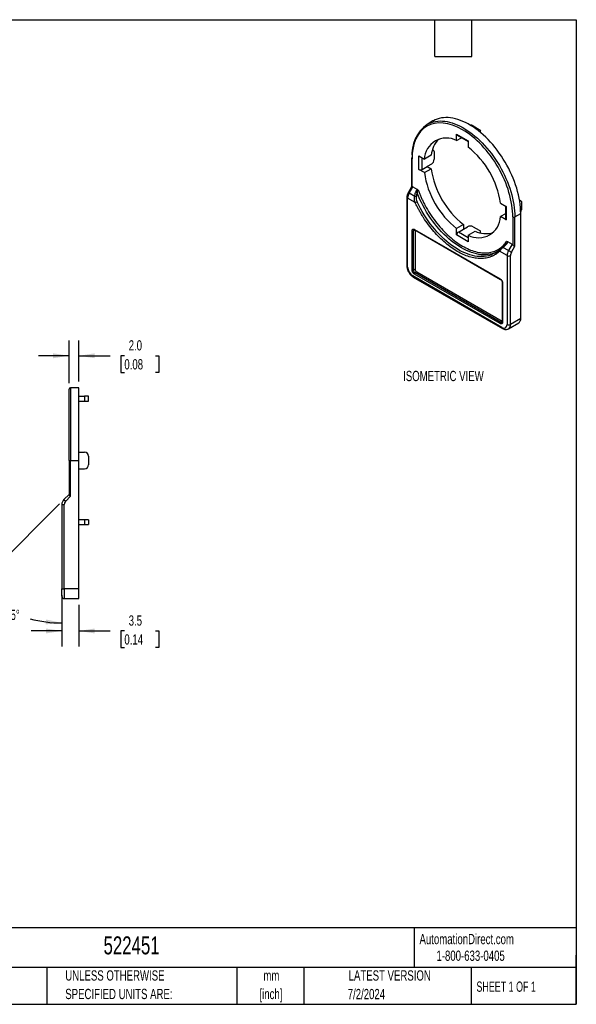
# Model space of a CAD drawing. Header units: millimetres. Extents: x 6 to 273, y 6 to 210.
# Tile 2 of 2: x 158 to 273, y 6 to 210. Entities that reach past the tile are written whole.
import ezdxf

# ---------------------------------------------------------------- set-up
doc = ezdxf.new("R2010")
doc.units = ezdxf.units.MM
doc.layers.add('DIMENSIONS', color=140, linetype='Continuous', lineweight=25)
doc.layers.add('TEXT', color=140, linetype='Continuous', lineweight=25)
doc.styles.add('SLDTEXTSTYLE0', font='TXT', dxfattribs={"width": 0.7})
doc.styles.add('SLDTEXTSTYLE1', font='TXT', dxfattribs={"width": 0.65})
doc.dimstyles.new('SLDDIMSTYLE5', dxfattribs={"dimtxt": 2.158008, "dimasz": 3.302, "dimexe": 0, "dimexo": 0.0625, "dimgap": 0.539502, "dimtad": 0, "dimtih": 1, "dimtoh": 1, "dimrnd": 1e-09, "dimzin": 4, "dimdsep": 46, "dimtxsty": 'SLDTEXTSTYLE0', "dimsah": 1, "dimcen": 0.09, "dimadec": 0, "dimazin": 1, "dimtfac": 1, "dimtmove": 0, "dimatfit": 0, "dimfxl": 1, "dimfrac": 2, "dimtolj": 1, "dimtzin": 12, "dimarcsym": 0})
doc.dimstyles.new('SLDDIMSTYLE6', dxfattribs={"dimtxt": 2.158008, "dimasz": 3.302, "dimexe": 0, "dimexo": 0.0625, "dimgap": 0.539502, "dimtad": 0, "dimtih": 1, "dimtoh": 1, "dimrnd": 1e-09, "dimzin": 12, "dimdsep": 46, "dimtxsty": 'SLDTEXTSTYLE0', "dimsah": 1, "dimcen": 0.09, "dimadec": 0, "dimazin": 3, "dimtfac": 1, "dimtmove": 0, "dimatfit": 0, "dimfxl": 1, "dimfrac": 2, "dimtolj": 1, "dimtzin": 12, "dimarcsym": 0})
doc.dimstyles.new('SLDDIMSTYLE7', dxfattribs={"dimtxt": 2.158008, "dimasz": 3.302, "dimexe": 0, "dimexo": 0.0625, "dimgap": 0.539502, "dimtad": 0, "dimtih": 1, "dimtoh": 1, "dimdec": 4, "dimzin": 12, "dimdsep": 46, "dimtxsty": 'SLDTEXTSTYLE0', "dimsah": 1, "dimcen": 0.09, "dimadec": 0, "dimazin": 3, "dimtfac": 1, "dimtdec": 0, "dimtofl": 0, "dimtmove": 0, "dimatfit": 3, "dimfxl": 1, "dimfrac": 2, "dimtolj": 1, "dimtzin": 12, "dimarcsym": 0})

# ---------------------------------------------------------------- blocks, each defined once
blk = doc.blocks.new('_D_6')
at = {"layer": 'DIMENSIONS', "transparency": 16777216}
for p, q in [((168.4, 134.56), (168.4, 143.36)), ((170.4, 134.86), (170.4, 143.36)), ((168.4, 140.19), (162.05, 140.19)), ((170.4, 140.19), (176.87, 140.19)), ((179.8, 140.19), (179.07, 140.19)), ((179.07, 140.19), (179.07, 136.76)), ((186.21, 140.19), (186.93, 140.19)), ((186.93, 140.19), (186.93, 136.76)), ((179.07, 136.76), (179.8, 136.76)), ((186.93, 136.76), (186.21, 136.76))]:
    blk.add_line(p, q, dxfattribs=at)
for points in [[(168.4, 140.19), (165.1, 140.7), (165.1, 139.68)], [(170.4, 140.19), (173.7, 139.68), (173.7, 140.7)]]:
    blk.add_solid(points, dxfattribs=at)
at = {"layer": 'DIMENSIONS', "transparency": 16777216, "char_height": 2.117, "attachment_point": 1, "style": 'SLDTEXTSTYLE0'}
for s, insert in [('2.0', (180.69, 143.4)), ('0.08', (179.8, 139.49))]:
    blk.add_mtext(s, dxfattribs=dict(at, insert=insert))
blk = doc.blocks.new('_D_7')
at = {"layer": 'DIMENSIONS', "transparency": 16777216}
for p, q in [((166.9, 90.82), (166.9, 80.22)), ((170.4, 88.82), (170.4, 80.22)), ((166.9, 83.4), (160.55, 83.4)), ((170.4, 83.4), (176.87, 83.4)), ((179.8, 83.4), (179.07, 83.4)), ((179.07, 83.4), (179.07, 79.97)), ((186.21, 83.4), (186.93, 83.4)), ((186.93, 83.4), (186.93, 79.97)), ((179.07, 79.97), (179.8, 79.97)), ((186.93, 79.97), (186.21, 79.97))]:
    blk.add_line(p, q, dxfattribs=at)
for points in [[(166.9, 83.4), (163.6, 83.91), (163.6, 82.89)], [(170.4, 83.4), (173.7, 82.89), (173.7, 83.91)]]:
    blk.add_solid(points, dxfattribs=at)
at = {"layer": 'DIMENSIONS', "transparency": 16777216, "char_height": 2.117, "attachment_point": 1, "style": 'SLDTEXTSTYLE0'}
for s, insert in [('3.5', (180.69, 86.61)), ('0.14', (179.8, 82.7))]:
    blk.add_mtext(s, dxfattribs=dict(at, insert=insert))
blk = doc.blocks.new('_D_8')
at = {"layer": 'DIMENSIONS', "transparency": 16777216}
for p, q in [((166.44, 109.63), (146.95, 90.14)), ((166.9, 90.82), (166.9, 81.87))]:
    blk.add_line(p, q, dxfattribs=at)
for start, end in [(225, 242.1807), (254.7952, 270)]:
    blk.add_arc((166.9, 110.09), 25.04, start, end, dxfattribs=at)
for points in [[(149.19, 92.38), (151.34, 89.82), (152.01, 90.59)], [(166.9, 85.05), (163.64, 85.77), (163.57, 84.76)]]:
    blk.add_solid(points, dxfattribs=at)
at = {"layer": 'DIMENSIONS', "transparency": 16777216, "insert": (155.21, 87.78), "char_height": 2.117, "attachment_point": 1, "style": 'SLDTEXTSTYLE0'}
blk.add_mtext('45°', dxfattribs=at)

msp = doc.modelspace()

# ---------------------------------------------------------------- linework, layer by layer
for p, q in [((243.47397, 188.64439), (242.27189, 187.95044)), ((251.75118, 187.65661), (253.02397, 186.92184)), ((248.35707, 185.94209), (250.76123, 184.55419)), ((248.35707, 184.61179), (248.35707, 185.94209)), ((248.35707, 184.61179), (249.36278, 185.19237)), ((248.46064, 185.71316), (250.76123, 184.38506)), ((253.25829, 186.29513), (253.25829, 186.59528)), ((250.76123, 184.55419), (250.76123, 183.2239)), ((239.07681, 180.9603), (239.07681, 175.06552)), ((240.54354, 181.42997), (241.69555, 180.76492)), ((240.54354, 178.65373), (240.54354, 181.42997)), ((241.25065, 178.65373), (241.25065, 181.02176)), ((243.10976, 181.58133), (241.69555, 180.76492)), ((243.5598, 182.57172), (243.35357, 182.69078)), ((243.72552, 182.20545), (243.72552, 180.73567)), ((239.16468, 175.07386), (239.16468, 180.83784)), ((241.25065, 178.65373), (242.31131, 179.26603)), ((243.15983, 179.75588), (242.31131, 179.26603)), ((242.31131, 179.26603), (243.10976, 178.80509)), ((241.69555, 177.98869), (240.54354, 178.65373)), ((241.69555, 177.98869), (243.10976, 178.80509)), ((239.07738, 175.06688), (238.37309, 173.84701)), ((238.5561, 173.74138), (239.3061, 175.04042)), ((239.3061, 175.04042), (240.24885, 174.49618)), ((238.099, 172.90007), (238.099, 158.70967)), ((239.7083, 173.07623), (238.5561, 173.74138)), ((238.24544, 158.50557), (238.24544, 172.69597)), ((239.81254, 171.7913), (238.24544, 172.69597)), ((257.42275, 171.6858), (258.57476, 171.02076)), ((258.42832, 171.1053), (258.42832, 168.44862)), ((258.57476, 171.02076), (258.57476, 168.24452)), ((261.59102, 172.16252), (261.33097, 172.31264)), ((261.75674, 171.79624), (261.75674, 170.32647)), ((258.42832, 169.49006), (257.42275, 168.90956)), ((258.57476, 168.24452), (257.42275, 168.90956)), ((259.95362, 168.83664), (259.95362, 163.07266)), ((260.37788, 168.83664), (261.57997, 169.53059)), ((260.37788, 162.78844), (260.37788, 168.83664)), ((261.57997, 147.89226), (261.57997, 169.53059)), ((249.77128, 167.267), (248.35707, 166.45059)), ((249.77128, 167.267), (249.77128, 166.34497)), ((249.77128, 166.34497), (250.61981, 166.83482)), ((251.75118, 166.83482), (253.02397, 166.10005)), ((239.16468, 157.89325), (239.16468, 165.977)), ((239.74256, 166.14732), (239.44752, 165.977)), ((239.44752, 157.89325), (239.44752, 165.977)), ((239.65966, 166.26284), (257.33733, 156.05773)), ((239.70109, 166.17127), (257.37875, 155.96617)), ((239.80108, 166.11354), (239.80108, 158.09735)), ((248.35707, 165.1203), (248.35707, 166.45059)), ((250.76123, 163.7324), (248.35707, 165.1203)), ((248.71062, 165.73267), (249.77128, 166.34497)), ((250.76123, 164.54888), (248.71062, 165.73267)), ((250.76123, 165.0627), (252.17545, 165.87911)), ((250.76123, 165.0627), (250.76123, 163.7324)), ((253.25829, 165.5356), (253.25829, 165.77349)), ((258.48619, 163.24021), (257.86637, 162.71078)), ((259.0622, 161.90346), (257.91, 162.56861)), ((258.64267, 163.4138), (258.48615, 163.24016)), ((258.57859, 163.33425), (258.64168, 163.42513)), ((258.86945, 163.74674), (259.8122, 163.2025)), ((259.8122, 163.2025), (259.0622, 161.90346)), ((259.66575, 161.55499), (260.37788, 162.78844)), ((258.75154, 160.85805), (257.18444, 161.76271)), ((258.75154, 160.85805), (258.75154, 146.66765)), ((259.45865, 146.66765), (259.45865, 160.85805)), ((257.69088, 146.05514), (239.3061, 156.66845)), ((239.80108, 158.09735), (239.44752, 157.89325)), ((257.33733, 146.83082), (239.65966, 157.03592)), ((240.15463, 157.48498), (239.80108, 157.28087)), ((257.47875, 147.07577), (239.80108, 157.28087)), ((240.15463, 157.48498), (257.77372, 147.31369)), ((239.40968, 156.43953), (257.79445, 145.82622)), ((257.77372, 155.28205), (257.77372, 147.1983)), ((257.8323, 155.20041), (257.8323, 147.11666)), ((257.77372, 147.24606), (257.47875, 147.07577)), ((259.04435, 145.75196), (261.16567, 146.97657)), ((261.57997, 147.89226), (259.45865, 146.66765)), ((170.39847, 133.59049), (168.69847, 133.59049)), ((168.69847, 133.59049), (168.69847, 118.59049)), ((170.39847, 118.59049), (170.39847, 133.59049)), ((170.39847, 131.84049), (171.59847, 131.84049)), ((170.39847, 130.84049), (171.59847, 130.84049)), ((171.59847, 131.84049), (171.59847, 130.84049)), ((172.39847, 131.84049), (171.59847, 131.84049)), ((171.59847, 130.84049), (172.39847, 130.84049)), ((172.39847, 130.84049), (172.39847, 131.84049)), ((170.39847, 120.29049), (171.59847, 120.29049)), ((168.39847, 118.59049), (168.69847, 118.59049)), ((168.39847, 118.59049), (168.39847, 111.53145)), ((168.69847, 118.59049), (170.39847, 118.59049)), ((168.69847, 111.18338), (168.69847, 118.59049)), ((170.39847, 92.09049), (170.39847, 118.59049)), ((172.39847, 119.49049), (172.39847, 117.69049)), ((170.39847, 116.89049), (171.59847, 116.89049)), ((168.39847, 111.59049), (167.33781, 110.52982)), ((167.33781, 110.52982), (167.69137, 110.17627)), ((167.69137, 110.17627), (168.69847, 111.18338)), ((166.89847, 109.46916), (166.89847, 92.09049)), ((166.89847, 109.46916), (167.39847, 109.46916)), ((167.39847, 92.09049), (167.39847, 109.46916)), ((171.59847, 106.34049), (170.39847, 106.34049)), ((171.59847, 106.34049), (171.59847, 105.34049)), ((172.39847, 106.34049), (171.59847, 106.34049)), ((172.39847, 106.34049), (172.39847, 105.34049)), ((170.39847, 105.34049), (171.59847, 105.34049)), ((171.59847, 105.34049), (172.39847, 105.34049)), ((166.89847, 92.09049), (167.39847, 92.09049)), ((170.39847, 92.09049), (167.39847, 92.09049)), ((167.39847, 92.09049), (167.39847, 90.09049)), ((170.39847, 90.09049), (170.39847, 92.09049)), ((167.39847, 90.09049), (170.39847, 90.09049))]:
    msp.add_line(p, q)
at = {"flags": 128}
for points in [[(261.57997, 169.53059), (261.56678, 170.14872), (261.52726, 170.78054), (261.4615, 171.42447), (261.36966, 172.07891), (261.25198, 172.74225), (261.10874, 173.41282), (260.94031, 174.08896), (260.7471, 174.76899), (260.52958, 175.45122), (260.28831, 176.13396), (260.02388, 176.8155), (259.73695, 177.49415), (259.42823, 178.16823), (259.09849, 178.83605), (258.74855, 179.49596), (258.37928, 180.14632), (257.9916, 180.78551), (257.58647, 181.41195), (257.1649, 182.02406), (256.72794, 182.62034), (256.27667, 183.1993), (255.81221, 183.7595), (255.33572, 184.29954), (254.84839, 184.81809), (254.35143, 185.31386), (253.84606, 185.78561), (253.33356, 186.23217), (252.81518, 186.65243), (252.29223, 187.04535), (251.766, 187.40994), (251.23779, 187.74531), (250.70893, 188.05061), (250.18073, 188.32509), (249.6545, 188.56807), (249.13155, 188.77895), (248.61317, 188.95719), (248.10067, 189.10235), (247.5953, 189.21409), (247.09834, 189.2921), (246.61101, 189.33621), (246.13452, 189.34631), (245.67006, 189.32236), (245.21879, 189.26443), (244.78183, 189.17266), (244.36026, 189.04728), (243.95513, 188.8886), (243.56744, 188.69702), (243.47397, 188.64439)], [(242.27189, 187.95044), (242.36536, 188.00307), (242.75304, 188.19465), (243.15817, 188.35333), (243.57975, 188.47871), (244.01671, 188.57048), (244.46798, 188.62841), (244.93244, 188.65236), (245.40892, 188.64227), (245.89626, 188.59816), (246.39322, 188.52014), (246.89859, 188.40841), (247.41109, 188.26324), (247.92947, 188.085), (248.45242, 187.87413), (248.97865, 187.63115), (249.50685, 187.35666), (250.03571, 187.05136), (250.56392, 186.71599), (251.09015, 186.3514), (251.6131, 185.95848), (252.13147, 185.53822), (252.64398, 185.09166), (253.14934, 184.61991), (253.64631, 184.12415), (254.13364, 183.6056), (254.61013, 183.06555), (255.07458, 182.50535), (255.52585, 181.92639), (255.96282, 181.33012), (256.38439, 180.718), (256.78952, 180.09157), (257.1772, 179.45238), (257.54647, 178.80202), (257.89641, 178.1421), (258.22615, 177.47428), (258.53487, 176.8002), (258.8218, 176.12155), (259.08623, 175.44001), (259.3275, 174.75727), (259.54501, 174.07504), (259.73823, 173.39501), (259.90666, 172.71887), (260.0499, 172.0483), (260.16758, 171.38497), (260.25942, 170.73052), (260.32518, 170.08659), (260.3647, 169.45477), (260.37788, 168.83664)], [(253.02397, 186.92184), (253.12346, 186.85186), (253.19739, 186.77201), (253.24292, 186.68538), (253.25829, 186.59528), (253.24292, 186.50518), (253.19739, 186.41854), (253.16152, 186.3751)], [(243.32635, 182.5993), (243.37631, 182.60736), (243.47411, 182.60346), (243.55983, 182.5717), (243.63018, 182.51333), (243.68246, 182.43057), (243.71465, 182.32661), (243.72552, 182.20545)], [(238.37309, 173.84701), (238.37933, 173.84342), (238.40181, 173.83044), (238.43983, 173.8085), (238.49193, 173.77842), (238.5561, 173.74138)], [(256.52146, 161.55205), (256.13435, 161.38454), (255.72191, 161.24563), (255.29379, 161.13984), (254.85104, 161.06744), (254.39475, 161.02861), (253.92605, 161.02345), (253.44608, 161.05195), (252.95603, 161.11406), (252.45711, 161.20963), (251.95054, 161.33841), (251.43756, 161.50009), (250.91944, 161.69427), (250.39745, 161.92048), (249.87288, 162.17816), (249.34702, 162.46667), (248.82116, 162.78531), (248.29659, 163.13329), (247.7746, 163.50975), (247.25648, 163.91377), (246.7435, 164.34436), (246.23693, 164.80046), (245.738, 165.28094), (245.24796, 165.78463), (244.76799, 166.31028), (244.29929, 166.8566), (243.843, 167.42225), (243.40025, 168.00583), (242.97213, 168.60592), (242.55968, 169.22103), (242.16393, 169.84965), (241.78585, 170.49024), (241.42637, 171.14123), (241.08636, 171.801), (240.76667, 172.46793), (240.46809, 173.1404), (240.19135, 173.81673)], [(256.21001, 161.35667), (256.17706, 161.33781), (255.78819, 161.13912), (255.38136, 160.97395), (254.9576, 160.84273), (254.51798, 160.74578), (254.06363, 160.68334), (253.59569, 160.65559), (253.11536, 160.66258), (252.62384, 160.70431), (252.1224, 160.78066), (251.6123, 160.89143), (251.09483, 161.03636), (250.57131, 161.21507), (250.04307, 161.42711), (249.51144, 161.67194), (248.97779, 161.94894), (248.44346, 162.25741), (247.9098, 162.59655), (247.37818, 162.96552), (246.84994, 163.36338), (246.32642, 163.78911), (245.80895, 164.24163), (245.29885, 164.71981), (244.7974, 165.22242), (244.30589, 165.74818), (243.82555, 166.29577), (243.35761, 166.8638), (242.90326, 167.45081), (242.46365, 168.05533), (242.03989, 168.67582), (241.63306, 169.3107), (241.24419, 169.95837), (240.87427, 170.61717), (240.52424, 171.28544), (240.19498, 171.96148)], [(261.35185, 172.18879), (261.40754, 172.19816), (261.50534, 172.19425), (261.59106, 172.1625), (261.66141, 172.10412), (261.71368, 172.02137), (261.74587, 171.91741), (261.75674, 171.79624)], [(253.02397, 166.10005), (253.12346, 166.03007), (253.19739, 165.95022), (253.24292, 165.86359), (253.25829, 165.77349), (253.24292, 165.68339), (253.19739, 165.59675), (253.16561, 165.55772)], [(259.0622, 161.90346), (259.13598, 161.86087), (259.21653, 161.81437), (259.30076, 161.76574), (259.38542, 161.71685), (259.46728, 161.6696), (259.54317, 161.62577), (259.61019, 161.58708), (259.66575, 161.55499)]]:
    msp.add_lwpolyline(points, dxfattribs=at)
for centre, radius, start, end in [((246.65333, 181.83135), 7.52597, 125.6037114, 185.708469), ((251.2031, 186.61858), 1.17384, 62.1658497, 92.0659283), ((246.24752, 180.57362), 4.55599, 62.4172548, 177.593497), ((248.59491, 185.9118), 0.23976, 172.7441704, 235.9436492), ((248.51307, 181.06125), 5.42828, 134.8266763, 174.5021114), ((239.62394, 169.10172), 17.98542, 8.2606616, 51.7393385), ((239.22695, 180.94533), 0.15088, 114.3746583, 174.3052007), ((239.22695, 180.97528), 0.15088, 185.6947993, 245.6253417), ((242.49735, 180.79156), 1.22944, 302.6054783, 357.3945215), ((240.89709, 179.33608), 0.76851, 242.6096722, 297.3903278), ((259.49436, 180.57277), 17.98542, 188.2606616, 231.7393385), ((260.90857, 181.38918), 17.98542, 188.2606616, 231.7393385), ((238.338, 172.91694), 0.23958, 183.9460871, 247.2720298), ((240.40839, 172.62208), 2.16421, 148.8562722, 178.0435014), ((239.67939, 171.93831), 1.13828, 71.7025691, 88.544361), ((239.77991, 172.66297), 1.22493, 70.3732603, 86.3336935), ((239.19531, 173.69321), 1.99956, 287.9797038, 299.9963358), ((252.87079, 169.10086), 4.55599, 242.4172548, 357.593497), ((260.16575, 169.24606), 0.46111, 242.6096722, 297.3903278), ((260.56663, 170.37605), 1.19115, 328.140289, 357.6146157), ((251.1855, 165.74305), 1.22962, 62.6096722, 117.3903278), ((258.67854, 168.47358), 0.25147, 185.6947993, 245.6253417), ((239.3061, 166.24994), 0.3074, 242.6096722, 297.3903278), ((239.68499, 166.00737), 0.2394, 123.7273027, 187.2887808), ((239.75766, 166.25202), 0.0986, 173.7011525, 234.9866671), ((249.12468, 165.08537), 0.7684, 122.6054783, 177.3945215), ((254.43043, 170.87337), 5.47975, 245.7001678, 284.9729417), ((258.05195, 162.68995), 0.18675, 173.5964587, 220.5237816), ((258.66925, 163.22881), 0.18336, 176.4128117, 223.2973347), ((253.66228, 165.76056), 5.08775, 300.0501297, 313.7143478), ((257.37194, 161.92713), 0.24938, 125.7452866, 221.2468305), ((260.91449, 160.78416), 2.16421, 148.8562722, 178.0435014), ((259.10509, 161.5404), 0.76851, 242.6096722, 297.3903278), ((238.34922, 158.73462), 0.25147, 185.6947993, 245.6253417), ((239.3061, 158.16619), 0.3074, 242.6096722, 297.3903278), ((239.54395, 156.63817), 0.23976, 172.7441704, 235.9436492), ((240.21513, 157.92818), 0.7684, 182.6054785, 237.3945217), ((239.9667, 157.02195), 0.30736, 122.6054783, 177.3945215), ((240.56869, 158.13228), 0.7684, 182.6054785, 237.3945217), ((257.43215, 156.04555), 0.0956, 172.6757162, 236.6293445), ((257.86914, 155.2886), 0.09558, 183.370216, 247.3294788), ((257.64437, 146.81685), 0.30736, 122.6054783, 177.3945215), ((257.62521, 147.28021), 0.25149, 234.3824225, 294.307119), ((257.87381, 147.20828), 0.10059, 185.6947993, 245.6253417), ((259.10509, 147.35), 0.76851, 242.6096722, 297.3903278), ((258.46905, 146.56433), 0.99497, 305.0126941, 5.9601641), ((260.58841, 147.78931), 0.99688, 305.3847106, 5.9274698), ((257.94122, 146.03051), 0.25155, 174.3801418, 234.2959851), ((168.69847, 133.29049), 0.3, 90, 180), ((171.59847, 119.49049), 0.8, 0, 90), ((171.59847, 117.69049), 0.8, 270, 0), ((168.39847, 109.46916), 1.5, 135, 180), ((167.39847, 90.59049), 0.5, 180, 270)]:
    msp.add_arc(centre, radius, start, end)
for centre, start_param, end_param in [((239.3061, 174.46304), 5.805603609, 6.217120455), ((259.8122, 162.62512), 5.394086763, 5.805603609)]:
    msp.add_ellipse(centre, major_axis=(-0.1625, 0.60659), ratio=0.517638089, start_param=start_param, end_param=end_param)
for points, knots in [([(259.95362, 168.83664), (259.95362, 172.01999), (258.85844, 175.70543), (254.95986, 182.45795), (252.31586, 185.24898), (246.80244, 188.43181), (244.15844, 188.69348), (240.25986, 186.44215), (239.16468, 184.02119), (239.16468, 180.83784)], [0, 0, 0, 0, 0.25, 0.25, 0.5, 0.5, 0.75, 0.75, 1, 1, 1, 1]), ([(239.16468, 175.07386), (239.13728, 175.07156), (239.08633, 175.0673), (239.08087, 175.06618), (239.07835, 175.06567)], [0, 0, 0, 0, 0.5376739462, 1, 1, 1, 1]), ([(238.37304, 173.84692), (238.33609, 173.77849), (238.28459, 173.68311), (238.22405, 173.53767), (238.18017, 173.41418), (238.13968, 173.26622), (238.112, 173.11191), (238.09822, 172.98834), (238.10047, 172.91835), (238.10104, 172.90061)], [0, 0, 0, 0, 0.225555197, 0.314360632, 0.461547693, 0.612958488, 0.774648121, 0.942877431, 1, 1, 1, 1]), ([(239.81254, 171.7913), (239.79554, 171.83663), (239.76248, 171.92478), (239.72444, 172.05784), (239.69542, 172.18535), (239.67502, 172.30672), (239.65726, 172.46238), (239.65131, 172.65159), (239.66613, 172.87126), (239.6945, 173.00913), (239.7083, 173.07623)], [0, 0, 0, 0, 0.112264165, 0.218291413, 0.318094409, 0.411688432, 0.499092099, 0.674878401, 0.84175438, 1, 1, 1, 1]), ([(240.24885, 174.49618), (240.19495, 174.4733), (240.14367, 174.43633), (240.05544, 174.34691), (240.01805, 174.29488), (239.92272, 174.12847), (239.88268, 174.00759), (239.85824, 173.88539)], [0, 0, 0, 0, 0.25, 0.25, 0.5, 0.5, 1, 1, 1, 1]), ([(240.03675, 173.01904), (240.00539, 172.84322), (240.00651, 172.65959), (240.06351, 172.29853), (240.11772, 172.12624), (240.19498, 171.96148)], [0, 0, 0, 0, 0.5, 0.5, 1, 1, 1, 1]), ([(240.46699, 174.26878), (240.42654, 174.30809), (240.38208, 174.32973), (240.30203, 174.3124), (240.26791, 174.2739), (240.2206, 174.16888), (240.20596, 174.10305), (240.18982, 173.96412), (240.18821, 173.89154), (240.19135, 173.81673)], [0, 0, 0, 0, 0.25, 0.25, 0.5, 0.5, 0.75, 0.75, 1, 1, 1, 1]), ([(240.24885, 174.49618), (240.26195, 174.488), (240.28831, 174.47155), (240.32752, 174.43885), (240.37024, 174.39659), (240.41767, 174.33976), (240.4497, 174.29366), (240.46699, 174.26879)], [0, 0, 0, 0, 0.163824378, 0.329522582, 0.500200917, 0.73033742, 1, 1, 1, 1]), ([(240.46699, 174.26879), (240.51165, 174.15153), (240.60086, 173.91733), (240.74227, 173.56715), (240.88898, 173.21851), (241.04153, 172.87146), (241.1998, 172.52598), (241.36381, 172.18208), (241.53355, 171.83974), (241.70902, 171.49899), (241.89024, 171.15981), (242.33591, 170.35493), (243.10102, 169.11192), (244.26663, 167.51971), (245.5282, 166.05942), (246.8488, 164.7777), (248.20038, 163.68608), (249.55902, 162.80038), (250.91779, 162.11734), (252.26926, 161.64845), (253.58999, 161.4054), (254.85145, 161.40906), (256.01721, 161.65549), (256.84961, 162.04676), (257.41151, 162.43084), (257.75719, 162.71544), (258.07943, 163.03351), (258.38046, 163.38235), (258.5609, 163.6414), (258.65131, 163.7712)], [0, 0, 0, 0, 0.012330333, 0.02462735, 0.036899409, 0.049154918, 0.061402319, 0.073650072, 0.085906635, 0.098180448, 0.110479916, 0.122813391, 0.186420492, 0.250044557, 0.313651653, 0.377275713, 0.438631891, 0.500005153, 0.561361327, 0.622734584, 0.686341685, 0.749965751, 0.813572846, 0.877196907, 0.901822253, 0.926347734, 0.950840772, 0.975369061, 1, 1, 1, 1]), ([(257.18444, 161.76271), (257.12884, 161.70965), (257.01777, 161.60365), (256.84426, 161.45515), (256.66599, 161.31463), (256.48245, 161.18284), (256.29377, 161.05956), (256.09992, 160.94486), (255.90091, 160.83872), (255.69673, 160.74115), (255.23596, 160.54519), (254.47911, 160.32614), (253.37124, 160.22558), (252.19596, 160.31804), (250.97984, 160.60367), (249.74176, 161.06865), (248.49861, 161.70454), (247.25535, 162.50401), (246.01738, 163.46837), (244.80114, 164.58693), (243.62596, 165.85129), (242.51795, 167.2311), (241.70206, 168.40924), (241.13505, 169.31672), (240.77837, 169.92266), (240.43876, 170.5372), (240.11458, 171.15988), (239.91333, 171.5806), (239.81254, 171.7913)], [0, 0, 0, 0, 0.013743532, 0.027456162, 0.041146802, 0.054824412, 0.068497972, 0.082176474, 0.095868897, 0.109584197, 0.12333128, 0.186673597, 0.250034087, 0.313376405, 0.376736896, 0.43836105, 0.500003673, 0.56162783, 0.623270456, 0.686612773, 0.749973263, 0.81331558, 0.876676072, 0.901390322, 0.926027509, 0.950639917, 0.975279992, 1, 1, 1, 1]), ([(239.16468, 165.977), (239.16541, 166.00055), (239.16688, 166.0475), (239.179, 166.1112), (239.20216, 166.18034), (239.24287, 166.24794), (239.3072, 166.3015), (239.38584, 166.33063), (239.47383, 166.3319), (239.5663, 166.31103), (239.62852, 166.27891), (239.65966, 166.26284)], [0, 0, 0, 0, 0.08015845, 0.159783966, 0.240153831, 0.369880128, 0.500094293, 0.629820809, 0.760035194, 0.879898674, 1, 1, 1, 1]), ([(239.5511, 166.20592), (239.56726, 166.21102), (239.60039, 166.22146), (239.66698, 166.18826), (239.70109, 166.17127)], [0, 0, 0, 0, 0.4879306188, 1, 1, 1, 1]), ([(257.86637, 162.71078), (257.79574, 162.65125), (257.65495, 162.5326), (257.46947, 162.36633), (257.30554, 162.214), (257.21854, 162.12938), (257.17504, 162.08708)], [0, 0, 0, 0, 0.251109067, 0.500573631, 0.750351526, 1, 1, 1, 1]), ([(257.91, 162.56861), (257.88097, 162.54084), (257.82197, 162.48439), (257.73607, 162.39868), (257.65108, 162.31119), (257.56793, 162.22257), (257.47706, 162.12233), (257.3787, 162.00935), (257.27446, 161.88283), (257.21542, 161.80405), (257.18444, 161.76271)], [0, 0, 0, 0, 0.0937019, 0.190452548, 0.290317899, 0.393357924, 0.499627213, 0.649081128, 0.8158489, 1, 1, 1, 1]), ([(258.5358, 163.10306), (258.62941, 163.18533), (258.71407, 163.28046), (258.81052, 163.44622), (258.83689, 163.50461), (258.87021, 163.62573), (258.87659, 163.68862), (258.86945, 163.74674)], [0, 0, 0, 0, 0.5, 0.5, 0.75, 0.75, 1, 1, 1, 1]), ([(258.65131, 163.7712), (258.66848, 163.77607), (258.7005, 163.78517), (258.7536, 163.78738), (258.80956, 163.77712), (258.84962, 163.7568), (258.86945, 163.74674)], [0, 0, 0, 0, 0.267683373, 0.499414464, 0.752247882, 1, 1, 1, 1]), ([(259.95362, 163.07266), (260.013, 162.99606), (260.09361, 162.93481), (260.25095, 162.8401), (260.32497, 162.80835), (260.37788, 162.78844)], [0, 0, 0, 0, 0.5, 0.5, 1, 1, 1, 1]), ([(238.10117, 158.70892), (238.10051, 158.69158), (238.0973, 158.60635), (238.11357, 158.4493), (238.14795, 158.24384), (238.19958, 158.04658), (238.25769, 157.87511), (238.31953, 157.72309), (238.38822, 157.57397), (238.44494, 157.47151), (238.47657, 157.41438)], [0, 0, 0, 0, 0.041638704, 0.20469112, 0.362830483, 0.512526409, 0.652642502, 0.753420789, 0.862507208, 1, 1, 1, 1]), ([(238.47657, 157.41438), (238.52105, 157.34121), (238.58377, 157.23802), (238.68782, 157.09426), (238.78149, 156.97588), (238.89975, 156.844), (239.03002, 156.71641), (239.1727, 156.59695), (239.30013, 156.50366), (239.38155, 156.45793), (239.41012, 156.44188)], [0, 0, 0, 0, 0.180159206, 0.254070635, 0.37621158, 0.502394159, 0.637252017, 0.777475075, 0.921897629, 1, 1, 1, 1]), ([(239.65966, 157.03592), (239.63889, 157.04876), (239.59751, 157.07434), (239.53628, 157.12368), (239.46483, 157.19167), (239.38594, 157.28423), (239.3074, 157.40385), (239.24285, 157.53192), (239.19777, 157.65956), (239.16962, 157.78259), (239.16633, 157.85633), (239.16468, 157.89325)], [0, 0, 0, 0, 0.08015845, 0.159783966, 0.240153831, 0.369880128, 0.500094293, 0.629820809, 0.760035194, 0.879898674, 1, 1, 1, 1]), ([(257.33733, 156.05773), (257.35809, 156.0449), (257.39947, 156.01932), (257.4607, 155.96998), (257.53215, 155.90198), (257.61104, 155.80943), (257.68958, 155.68981), (257.75413, 155.56173), (257.79921, 155.4341), (257.82736, 155.31107), (257.83065, 155.23732), (257.8323, 155.20041)], [0, 0, 0, 0, 0.08015845, 0.159783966, 0.240153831, 0.369880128, 0.500094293, 0.629820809, 0.760035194, 0.879898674, 1, 1, 1, 1]), ([(257.37875, 155.96617), (257.43051, 155.92943), (257.53402, 155.85597), (257.66457, 155.67513), (257.75591, 155.47164), (257.76778, 155.34525), (257.77372, 155.28205)], [0, 0, 0, 0, 0.249998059, 0.499997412, 0.749998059, 1, 1, 1, 1]), ([(257.8323, 147.11666), (257.83157, 147.09311), (257.83011, 147.04616), (257.81799, 146.98245), (257.79482, 146.91332), (257.75411, 146.84571), (257.68979, 146.79216), (257.61114, 146.76302), (257.52315, 146.76176), (257.43069, 146.78263), (257.36847, 146.81475), (257.33733, 146.83082)], [0, 0, 0, 0, 0.08015845, 0.159783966, 0.240153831, 0.369880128, 0.500094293, 0.629820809, 0.760035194, 0.879898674, 1, 1, 1, 1]), ([(257.79445, 145.82622), (257.91638, 145.76599), (258.15107, 145.65005), (258.49416, 145.60282), (258.79392, 145.6324), (258.96438, 145.71378), (259.04435, 145.75196)], [0, 0, 0, 0, 0.28557489, 0.549648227, 0.788705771, 1, 1, 1, 1]), ([(168.39847, 118.59049), (168.39847, 122.48906), (168.39847, 126.22825), (168.39847, 131.74166), (168.39847, 133.29049), (168.39847, 133.29049)], [0, 0, 0, 0, 0.5, 0.5, 1, 1, 1, 1]), ([(168.39847, 111.53145), (168.39847, 111.47962), (168.43417, 111.42592), (168.54785, 111.30751), (168.62365, 111.24517), (168.69847, 111.18338)], [0, 0, 0, 0, 0.5, 0.5, 1, 1, 1, 1])]:
    msp.add_open_spline(points, degree=3, knots=knots)
for points in [[(239.7083, 173.07623), (239.75389, 173.34459), (239.80388, 173.61439), (239.85824, 173.88539)], [(240.19135, 173.81673), (240.13549, 173.54956), (240.08394, 173.28359), (240.03675, 173.01904)], [(258.5358, 163.10306), (258.32828, 162.92048), (258.11962, 162.74228), (257.91, 162.56861)], [(258.73588, 163.70254), (258.72363, 163.74138), (258.69172, 163.76383), (258.65131, 163.7712)], [(259.66575, 161.55499), (259.53315, 161.32531), (259.45865, 161.0746), (259.45865, 160.85805)], [(238.24544, 158.50557), (238.24544, 157.82957), (238.72071, 157.00639), (239.3061, 156.66845)], [(257.69088, 146.05514), (258.27627, 145.7172), (258.75154, 145.99166), (258.75154, 146.66765)], [(167.69137, 110.17627), (167.50383, 109.98874), (167.39847, 109.73437), (167.39847, 109.46916)], [(166.89847, 90.59049), (166.89847, 90.59049), (166.89847, 91.26261), (166.89847, 92.09049)]]:
    msp.add_open_spline(points, degree=3)
at = {"layer": 'TEXT'}
for p, q in [((6.35, 209.55), (273.05, 209.55)), ((243.84, 201.93), (243.84, 209.55)), ((251.46, 201.93), (251.46, 209.55)), ((273.05, 209.55), (273.05, 6.35)), ((243.84, 201.93), (251.46, 201.93)), ((273.05, 22.12611), (6.35, 22.12611)), ((239.57538, 22.12611), (239.57538, 13.97)), ((273.05, 6.35), (273.05, 16.51)), ((273.05, 13.97), (6.35, 13.97)), ((163.78018, 13.97), (163.78018, 6.35)), ((203.0243, 13.97), (203.0243, 6.35)), ((216.8121, 13.97), (216.8121, 6.35)), ((251.34875, 13.97), (251.34875, 6.35)), ((6.35, 6.35), (273.05, 6.35))]:
    msp.add_line(p, q, dxfattribs=at)

# ---------------------------------------------------------------- texts
at = {"color": 179, "linetype": 'Continuous', "lineweight": 18, "char_height": 2.1166667, "attachment_point": 1, "style": 'SLDTEXTSTYLE0'}
for s, insert in [('AutomationDirect.com', (240.69496, 20.87653)), ('1-800-633-0405', (244.19158, 17.43702))]:
    msp.add_mtext(s, dxfattribs=dict(at, insert=insert))
at = {"layer": 'DIMENSIONS', "insert": (237.32335, 137.07998), "char_height": 2.1166667, "attachment_point": 1, "style": 'SLDTEXTSTYLE0'}
msp.add_mtext('ISOMETRIC VIEW', dxfattribs=at)
at = {"layer": 'TEXT'}
for s, insert, char_height, attachment_point, style in [('522451', (175.5018, 20.36438), 3.704167, 1, 'SLDTEXTSTYLE0'), ('UNLESS OTHERWISE', (167.60791, 13.36399), 2.1166667, 1, 'SLDTEXTSTYLE0'), ('mm', (210.13037, 13.36129), 2.116667, 2, 'SLDTEXTSTYLE0'), ('LATEST VERSION', (234.55213, 13.36399), 2.1166667, 2, 'SLDTEXTSTYLE0'), ('SHEET 1 OF 1', (252.44129, 11.05149), 2.1166667, 1, 'SLDTEXTSTYLE1'), ('SPECIFIED UNITS ARE:', (167.60791, 9.54177), 2.1166667, 1, 'SLDTEXTSTYLE0'), ('[inch]', (210.04659, 9.53907), 2.116667, 2, 'SLDTEXTSTYLE0'), ('7/2/2024', (229.73922, 9.52754), 2.116667, 2, 'SLDTEXTSTYLE0')]:
    msp.add_mtext(s, dxfattribs=dict(at, insert=insert, char_height=char_height, attachment_point=attachment_point, style=style))

# ---------------------------------------------------------------- dimensions: what is measured, and where the dimension line sits
at = {"layer": 'DIMENSIONS'}
for base, p1, p2, dimstyle, picture, middle in [((170.39847, 140.18896), (168.39847, 133.29049), (170.39847, 133.59049), 'SLDDIMSTYLE5', '_D_6', (183.00157, 140.18896)), ((170.39847, 83.39759), (166.89847, 92.09049), (170.39847, 90.09049), 'SLDDIMSTYLE6', '_D_7', (183.00157, 83.39759))]:
    dim = msp.add_linear_dim(base=base, p1=p1, p2=p2, dimstyle=dimstyle, dxfattribs=at)
    dim.commit()
    dim.dimension.update_dxf_attribs({"geometry": picture, "text_midpoint": middle, "dimtype": 160})
dim = msp.add_angular_dim_2l(base=(152.03393, 89.93582), line1=((167.33781, 110.52982), (168.39847, 111.59049)), line2=((166.89847, 92.09049), (166.89847, 109.46916)), dimstyle='SLDDIMSTYLE7', dxfattribs=at)
dim.commit()
dim.dimension.update_dxf_attribs({"geometry": '_D_8', "text_midpoint": (157.77077, 86.76989), "dimtype": 162})

doc.saveas('drawing.dxf')
